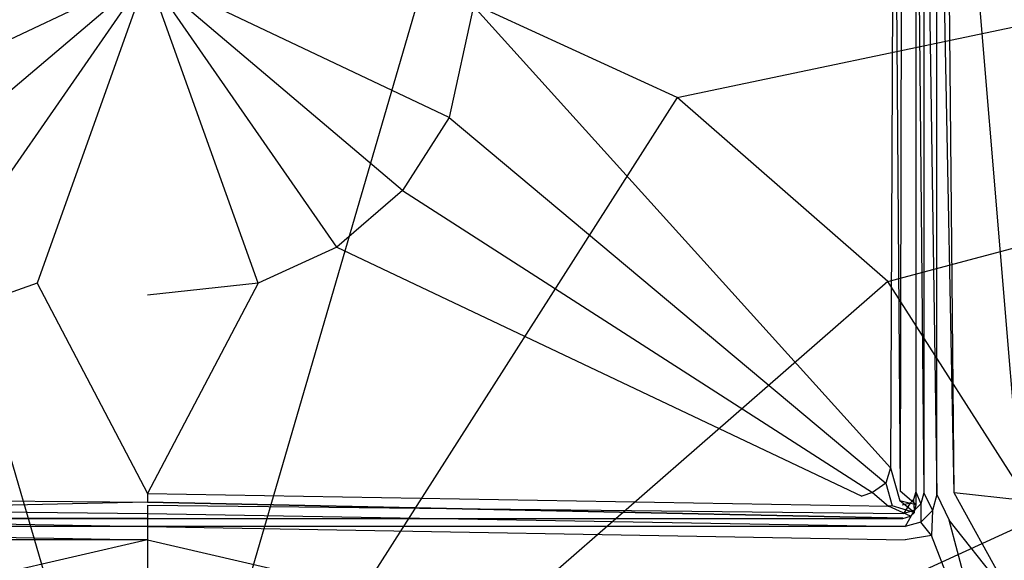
# Model space of a CAD drawing. Extents: x 0 to 1.2, y -0.7 to 0.
# Tile 5 of 8: x 0.58 to 0.71, y -0.17 to -0.1. Entities that reach past the tile are written whole.
import ezdxf

# ---------------------------------------------------------------- set-up
doc = ezdxf.new("R2010")
doc.units = 0
doc.layers.add('L0_WANNE_N_UDA1270ARA248V___0__', color=7, linetype='CONTINUOUS')
doc.layers.add('L1_ABDCKG_ABLAUF_N_UDA1270ARA24', color=7, linetype='CONTINUOUS')

msp = doc.modelspace()

# ---------------------------------------------------------------- linework, layer by layer
at = {"layer": 'L0_WANNE_N_UDA1270ARA248V___0__', "color": 8}
for points, invisible_edges in [([(1.189622, -0.000171), (0.666599, -0.11017), (0.634706, -0.095494), (1.189622, -0.000171)], 13), ([(0.666599, -0.11017), (1.189622, -0.000171), (1.193417, -0.000198), (0.666599, -0.11017)], 14), ([(1.193417, -0.000198), (0.693098, -0.133304), (0.666599, -0.11017), (1.193417, -0.000198)], 13), ([(0.693098, -0.133304), (1.193417, -0.000198), (1.196457, -0.001047), (0.693098, -0.133304)], 14), ([(1.196457, -0.001047), (0.712054, -0.163024), (0.693098, -0.133304), (1.196457, -0.001047)], 13), ([(0.697611, -0.159922, 0.034824), (0.696601, -0.047225, 0.035753), (0.696601, -0.159788, 0.035753), (0.697611, -0.159922, 0.034824)], 13), ([(0.696601, -0.047225, 0.035753), (0.697611, -0.159922, 0.034824), (0.697611, -0.047225, 0.034824), (0.696601, -0.047225, 0.035753)], 14), ([(0.699261, -0.160141, 0.034475), (0.697611, -0.047225, 0.034824), (0.697611, -0.159922, 0.034824), (0.699261, -0.160141, 0.034475)], 13), ([(0.697611, -0.047225, 0.034824), (0.699261, -0.160141, 0.034475), (0.699261, -0.047225, 0.034475), (0.697611, -0.047225, 0.034824)], 14), ([(0.699261, -0.047225, 0.037658), (0.699261, -0.160141, 0.037916), (0.699261, -0.160141, 0.039163), (0.699261, -0.047225, 0.037658)], 13), ([(0.699261, -0.160141, 0.037916), (0.699261, -0.047225, 0.037658), (0.699261, -0.047225, 0.036411), (0.699261, -0.160141, 0.037916)], 14), ([(0.701449, -0.159925, 0.039244), (0.699261, -0.047225, 0.037658), (0.699261, -0.160141, 0.039163), (0.701449, -0.159925, 0.039244)], 14), ([(0.701449, -0.159925, 0.039244), (0.700379, -0.047256, 0.037822), (0.699261, -0.047225, 0.037658), (0.701449, -0.159925, 0.039244)], 14), ([(0.699261, -0.047225, 0.036411), (0.699261, -0.160141, 0.034475), (0.699261, -0.160141, 0.037916), (0.699261, -0.047225, 0.036411)], 13), ([(0.699261, -0.160141, 0.034475), (0.699261, -0.047225, 0.036411), (0.699261, -0.047225, 0.034475), (0.699261, -0.160141, 0.034475)], 14), ([(0.709873, -0.160836, 0.039585), (0.700379, -0.047256, 0.037822), (0.701449, -0.159925, 0.039244), (0.709873, -0.160836, 0.039585)], 14), ([(0.709873, -0.160836, 0.039585), (0.708845, -0.047326, 0.038214), (0.700379, -0.047256, 0.037822), (0.709873, -0.160836, 0.039585)], 14), ([(0.6, -0.214584), (0.565294, -0.095494), (0.6, -0.090466), (0.6, -0.214584)], 14), ([(0.634706, -0.095494), (0.6, -0.214584), (0.6, -0.090466), (0.634706, -0.095494)], 14), ([(0.6, -0.214584), (0.533401, -0.11017), (0.565294, -0.095494), (0.6, -0.214584)], 14), ([(0.666599, -0.11017), (0.6, -0.214584), (0.634706, -0.095494), (0.666599, -0.11017)], 14), ([(0.6, -0.214584), (0.506902, -0.133304), (0.533401, -0.11017), (0.6, -0.214584)], 14), ([(0.693098, -0.133304), (0.6, -0.214584), (0.666599, -0.11017), (0.693098, -0.133304)], 14), ([(0.6, -0.214584), (0.487946, -0.163024), (0.506902, -0.133304), (0.6, -0.214584)], 14), ([(0.712054, -0.163024), (0.6, -0.214584), (0.693098, -0.133304), (0.712054, -0.163024)], 14), ([(0.696408, -0.162139, 0.034824), (0.696341, -0.160768, 0.035753), (0.695885, -0.161227, 0.035753), (0.696408, -0.162139, 0.034824)], 13), ([(0.697246, -0.161295, 0.034824), (0.696601, -0.159788, 0.035753), (0.696341, -0.160768, 0.035753), (0.697246, -0.161295, 0.034824)], 13), ([(0.696341, -0.160768, 0.035753), (0.696408, -0.162139, 0.034824), (0.697246, -0.161295, 0.034824), (0.696341, -0.160768, 0.035753)], 14), ([(0.696601, -0.159788, 0.035753), (0.697246, -0.161295, 0.034824), (0.697611, -0.159922, 0.034824), (0.696601, -0.159788, 0.035753)], 14), ([(0.698725, -0.162155, 0.034475), (0.697611, -0.159922, 0.034824), (0.697246, -0.161295, 0.034824), (0.698725, -0.162155, 0.034475)], 13), ([(0.697611, -0.159922, 0.034824), (0.698725, -0.162155, 0.034475), (0.699261, -0.160141, 0.034475), (0.697611, -0.159922, 0.034824)], 14), ([(0.698725, -0.162155, 0.039179), (0.699261, -0.160141, 0.037916), (0.698725, -0.162155, 0.037937), (0.698725, -0.162155, 0.039179)], 13), ([(0.699261, -0.160141, 0.037916), (0.698725, -0.162155, 0.039179), (0.699261, -0.160141, 0.039163), (0.699261, -0.160141, 0.037916)], 14), ([(0.70079, -0.163339, 0.03926), (0.699261, -0.160141, 0.039163), (0.698725, -0.162155, 0.039179), (0.70079, -0.163339, 0.03926)], 13), ([(0.698725, -0.162155, 0.037937), (0.699261, -0.160141, 0.034475), (0.698725, -0.162155, 0.034475), (0.698725, -0.162155, 0.037937)], 13), ([(0.699261, -0.160141, 0.034475), (0.698725, -0.162155, 0.037937), (0.699261, -0.160141, 0.037916), (0.699261, -0.160141, 0.034475)], 14), ([(0.699261, -0.160141, 0.039163), (0.70079, -0.163339, 0.03926), (0.701449, -0.159925, 0.039244), (0.699261, -0.160141, 0.039163)], 14), ([(0.709225, -0.173973, 0.0396), (0.701449, -0.159925, 0.039244), (0.70079, -0.163339, 0.03926), (0.709225, -0.173973, 0.0396)], 14), ([(0.709873, -0.160836, 0.039585), (0.701449, -0.159925, 0.039244), (0.709225, -0.173973, 0.0396), (0.709873, -0.160836, 0.039585)], 14), ([(0.6, -0.162507, 0.034824), (0.505087, -0.161489, 0.035753), (0.504954, -0.162507, 0.034824), (0.6, -0.162507, 0.034824)], 13), ([(0.505087, -0.161489, 0.035753), (0.6, -0.162507, 0.034824), (0.6, -0.161489, 0.035753), (0.505087, -0.161489, 0.035753)], 14), ([(0.695046, -0.162507, 0.034824), (0.6, -0.161489, 0.035753), (0.6, -0.162507, 0.034824), (0.695046, -0.162507, 0.034824)], 13), ([(0.6, -0.161489, 0.035753), (0.695046, -0.162507, 0.034824), (0.694913, -0.161489, 0.035753), (0.6, -0.161489, 0.035753)], 14), ([(0.695046, -0.162507, 0.034824), (0.695885, -0.161227, 0.035753), (0.694913, -0.161489, 0.035753), (0.695046, -0.162507, 0.034824)], 13), ([(0.695885, -0.161227, 0.035753), (0.695046, -0.162507, 0.034824), (0.696408, -0.162139, 0.034824), (0.695885, -0.161227, 0.035753)], 14), ([(0.695263, -0.164169, 0.034475), (0.696408, -0.162139, 0.034824), (0.695046, -0.162507, 0.034824), (0.695263, -0.164169, 0.034475)], 13), ([(0.696408, -0.162139, 0.034824), (0.695263, -0.164169, 0.034475), (0.697262, -0.163629, 0.034475), (0.696408, -0.162139, 0.034824)], 14), ([(0.697262, -0.163629, 0.034475), (0.697246, -0.161295, 0.034824), (0.696408, -0.162139, 0.034824), (0.697262, -0.163629, 0.034475)], 13), ([(0.697246, -0.161295, 0.034824), (0.697262, -0.163629, 0.034475), (0.698725, -0.162155, 0.034475), (0.697246, -0.161295, 0.034824)], 14), ([(0.698725, -0.162155, 0.039179), (0.697262, -0.163629, 0.037955), (0.697262, -0.163629, 0.039197), (0.698725, -0.162155, 0.039179)], 13), ([(0.697262, -0.163629, 0.037955), (0.698725, -0.162155, 0.039179), (0.698725, -0.162155, 0.037937), (0.697262, -0.163629, 0.037955)], 14), ([(0.698567, -0.165289, 0.039278), (0.698725, -0.162155, 0.039179), (0.697262, -0.163629, 0.039197), (0.698567, -0.165289, 0.039278)], 13), ([(0.698725, -0.162155, 0.037937), (0.697262, -0.163629, 0.034475), (0.697262, -0.163629, 0.037955), (0.698725, -0.162155, 0.037937)], 13), ([(0.697262, -0.163629, 0.034475), (0.698725, -0.162155, 0.037937), (0.698725, -0.162155, 0.034475), (0.697262, -0.163629, 0.034475)], 14), ([(0.698725, -0.162155, 0.039179), (0.698567, -0.165289, 0.039278), (0.70079, -0.163339, 0.03926), (0.698725, -0.162155, 0.039179)], 14), ([(0.6, -0.214584), (0.478068, -0.19692), (0.487946, -0.163024), (0.6, -0.214584)], 14), ([(0.6, -0.164169, 0.034475), (0.504954, -0.162507, 0.034824), (0.504737, -0.164169, 0.034475), (0.6, -0.164169, 0.034475)], 13), ([(0.504954, -0.162507, 0.034824), (0.6, -0.164169, 0.034475), (0.6, -0.162507, 0.034824), (0.504954, -0.162507, 0.034824)], 14), ([(0.695263, -0.164169, 0.034475), (0.6, -0.162507, 0.034824), (0.6, -0.164169, 0.034475), (0.695263, -0.164169, 0.034475)], 13), ([(0.6, -0.162507, 0.034824), (0.695263, -0.164169, 0.034475), (0.695046, -0.162507, 0.034824), (0.6, -0.162507, 0.034824)], 14), ([(0.721932, -0.19692), (0.6, -0.214584), (0.712054, -0.163024), (0.721932, -0.19692)], 14), ([(0.707193, -0.187138, 0.039618), (0.70079, -0.163339, 0.03926), (0.698567, -0.165289, 0.039278), (0.707193, -0.187138, 0.039618)], 14), ([(0.709225, -0.173973, 0.0396), (0.70079, -0.163339, 0.03926), (0.707193, -0.187138, 0.039618), (0.709225, -0.173973, 0.0396)], 14), ([(0.6, -0.165818, 0.039276), (0.504737, -0.164169, 0.039213), (0.504711, -0.165818, 0.039352), (0.6, -0.165818, 0.039276)], 13), ([(0.504737, -0.164169, 0.039213), (0.6, -0.165818, 0.039276), (0.6, -0.164169, 0.039135), (0.504737, -0.164169, 0.039213)], 14), ([(0.504737, -0.164169, 0.037966), (0.6, -0.164169, 0.034475), (0.504737, -0.164169, 0.034475), (0.504737, -0.164169, 0.037966)], 13), ([(0.6, -0.164169, 0.034475), (0.504737, -0.164169, 0.037966), (0.6, -0.164169, 0.037888), (0.6, -0.164169, 0.034475)], 14), ([(0.504737, -0.164169, 0.037966), (0.6, -0.164169, 0.039135), (0.6, -0.164169, 0.037888), (0.504737, -0.164169, 0.037966)], 13), ([(0.6, -0.164169, 0.039135), (0.504737, -0.164169, 0.037966), (0.504737, -0.164169, 0.039213), (0.6, -0.164169, 0.039135)], 14), ([(0.695289, -0.165818, 0.039352), (0.6, -0.164169, 0.039135), (0.6, -0.165818, 0.039276), (0.695289, -0.165818, 0.039352)], 13), ([(0.6, -0.164169, 0.039135), (0.695289, -0.165818, 0.039352), (0.695263, -0.164169, 0.039213), (0.6, -0.164169, 0.039135)], 14), ([(0.6, -0.164169, 0.037888), (0.695263, -0.164169, 0.034475), (0.6, -0.164169, 0.034475), (0.6, -0.164169, 0.037888)], 13), ([(0.695263, -0.164169, 0.034475), (0.6, -0.164169, 0.037888), (0.695263, -0.164169, 0.037966), (0.695263, -0.164169, 0.034475)], 14), ([(0.6, -0.164169, 0.039135), (0.695263, -0.164169, 0.037966), (0.6, -0.164169, 0.037888), (0.6, -0.164169, 0.039135)], 13), ([(0.695263, -0.164169, 0.037966), (0.6, -0.164169, 0.039135), (0.695263, -0.164169, 0.039213), (0.695263, -0.164169, 0.037966)], 14), ([(0.695263, -0.164169, 0.037966), (0.697262, -0.163629, 0.039197), (0.697262, -0.163629, 0.037955), (0.695263, -0.164169, 0.037966)], 13), ([(0.697262, -0.163629, 0.039197), (0.695263, -0.164169, 0.037966), (0.695263, -0.164169, 0.039213), (0.697262, -0.163629, 0.039197)], 14), ([(0.697262, -0.163629, 0.039197), (0.695263, -0.164169, 0.039213), (0.695289, -0.165818, 0.039352), (0.697262, -0.163629, 0.039197)], 14), ([(0.695263, -0.164169, 0.037966), (0.697262, -0.163629, 0.034475), (0.695263, -0.164169, 0.034475), (0.695263, -0.164169, 0.037966)], 13), ([(0.697262, -0.163629, 0.034475), (0.695263, -0.164169, 0.037966), (0.697262, -0.163629, 0.037955), (0.697262, -0.163629, 0.034475)], 14), ([(0.698567, -0.165289, 0.039278), (0.697262, -0.163629, 0.039197), (0.695289, -0.165818, 0.039352), (0.698567, -0.165289, 0.039278)], 14), ([(0.505641, -0.187664, 0.039689), (0.6, -0.165818, 0.039276), (0.504711, -0.165818, 0.039352), (0.505641, -0.187664, 0.039689)], 13), ([(0.6, -0.165818, 0.039276), (0.505641, -0.187664, 0.039689), (0.6, -0.187664, 0.039615), (0.6, -0.165818, 0.039276)], 14), ([(0.694359, -0.187664, 0.039689), (0.6, -0.165818, 0.039276), (0.6, -0.187664, 0.039615), (0.694359, -0.187664, 0.039689)], 13), ([(0.6, -0.165818, 0.039276), (0.694359, -0.187664, 0.039689), (0.695289, -0.165818, 0.039352), (0.6, -0.165818, 0.039276)], 14), ([(0.698567, -0.165289, 0.039278), (0.695289, -0.165818, 0.039352), (0.694359, -0.187664, 0.039689), (0.698567, -0.165289, 0.039278)], 14), ([(0.707193, -0.187138, 0.039618), (0.698567, -0.165289, 0.039278), (0.694359, -0.187664, 0.039689), (0.707193, -0.187138, 0.039618)], 14)]:
    msp.add_3dface(points, dxfattribs=dict(at, invisible_edges=invisible_edges))
at = {"layer": 'L1_ABDCKG_ABLAUF_N_UDA1270ARA24', "color": 8}
for points, invisible_edges in [([(0.69389, -0.055006, 0.039604), (0.694667, -0.159689, 0.039604), (0.694878, -0.049602, 0.039604), (0.69389, -0.055006, 0.039604)], 14), ([(0.694878, -0.049602, 0.039604), (0.694667, -0.159689, 0.039604), (0.696667, -0.049602, 0.037604), (0.694878, -0.049602, 0.039604)], 14), ([(0.696668, -0.16143, 0.037604), (0.696667, -0.049602, 0.037604), (0.694667, -0.159689, 0.039604), (0.696668, -0.16143, 0.037604)], 14), ([(0.696668, -0.16143, 0.037604), (0.696668, -0.049649, 0.035769), (0.696667, -0.049602, 0.037604), (0.696668, -0.16143, 0.037604)], 14), ([(0.696668, -0.049649, 0.035769), (0.696668, -0.16143, 0.037604), (0.696668, -0.161445, 0.035769), (0.696668, -0.049649, 0.035769)], 13), ([(0.641002, -0.098693, 0.039604), (0.693412, -0.156771, 0.039604), (0.69389, -0.055006, 0.039604), (0.641002, -0.098693, 0.039604)], 14), ([(0.694667, -0.159689, 0.039604), (0.69389, -0.055006, 0.039604), (0.693412, -0.156771, 0.039604), (0.694667, -0.159689, 0.039604)], 13), ([(0.6, -0.094677, 0.039604), (0.558998, -0.098693, 0.039604), (0.562068, -0.112687, 0.039604), (0.6, -0.094677, 0.039604)], 14), ([(0.6, -0.094677, 0.039604), (0.562068, -0.112687, 0.039604), (0.567947, -0.121871, 0.039604), (0.6, -0.094677, 0.039604)], 14), ([(0.6, -0.094677, 0.039604), (0.567947, -0.121871, 0.039604), (0.576195, -0.129008, 0.039604), (0.6, -0.094677, 0.039604)], 14), ([(0.6, -0.094677, 0.039604), (0.576195, -0.129008, 0.039604), (0.586099, -0.133526, 0.039604), (0.6, -0.094677, 0.039604)], 14), ([(0.6, -0.094677, 0.039604), (0.586099, -0.133526, 0.039604), (0.6, -0.135056, 0.039604), (0.6, -0.094677, 0.039604)], 14), ([(0.641002, -0.098693, 0.039604), (0.6, -0.094677, 0.039604), (0.637932, -0.112687, 0.039604), (0.641002, -0.098693, 0.039604)], 14), ([(0.613901, -0.133526, 0.039604), (0.6, -0.094677, 0.039604), (0.6, -0.135056, 0.039604), (0.613901, -0.133526, 0.039604)], 14), ([(0.637932, -0.112687, 0.039604), (0.6, -0.094677, 0.039604), (0.632053, -0.121871, 0.039604), (0.637932, -0.112687, 0.039604)], 14), ([(0.632053, -0.121871, 0.039604), (0.6, -0.094677, 0.039604), (0.623805, -0.129008, 0.039604), (0.632053, -0.121871, 0.039604)], 14), ([(0.623805, -0.129008, 0.039604), (0.6, -0.094677, 0.039604), (0.613901, -0.133526, 0.039604), (0.623805, -0.129008, 0.039604)], 14), ([(0.693412, -0.156771, 0.039604), (0.641002, -0.098693, 0.039604), (0.637932, -0.112687, 0.039604), (0.693412, -0.156771, 0.039604)], 13), ([(0.692831, -0.158703, 0.039604), (0.637932, -0.112687, 0.039604), (0.632053, -0.121871, 0.039604), (0.692831, -0.158703, 0.039604)], 13), ([(0.637932, -0.112687, 0.039604), (0.692831, -0.158703, 0.039604), (0.693412, -0.156771, 0.039604), (0.637932, -0.112687, 0.039604)], 14), ([(0.691175, -0.159871, 0.039604), (0.632053, -0.121871, 0.039604), (0.623805, -0.129008, 0.039604), (0.691175, -0.159871, 0.039604)], 13), ([(0.632053, -0.121871, 0.039604), (0.691175, -0.159871, 0.039604), (0.692831, -0.158703, 0.039604), (0.632053, -0.121871, 0.039604)], 14), ([(0.576195, -0.129008, 0.039604), (0.510161, -0.16032, 0.039604), (0.586099, -0.133526, 0.039604), (0.576195, -0.129008, 0.039604)], 14), ([(0.689839, -0.16032, 0.039604), (0.623805, -0.129008, 0.039604), (0.613901, -0.133526, 0.039604), (0.689839, -0.16032, 0.039604)], 13), ([(0.623805, -0.129008, 0.039604), (0.689839, -0.16032, 0.039604), (0.691175, -0.159871, 0.039604), (0.623805, -0.129008, 0.039604)], 14), ([(0.6, -0.159986, 0.039604), (0.586099, -0.133526, 0.039604), (0.510161, -0.16032, 0.039604), (0.6, -0.159986, 0.039604)], 13), ([(0.586099, -0.133526, 0.039604), (0.6, -0.159986, 0.039604), (0.6, -0.135056, 0.039604), (0.586099, -0.133526, 0.039604)], 14), ([(0.6, -0.159986, 0.039604), (0.613901, -0.133526, 0.039604), (0.6, -0.135056, 0.039604), (0.6, -0.159986, 0.039604)], 13), ([(0.613901, -0.133526, 0.039604), (0.6, -0.159986, 0.039604), (0.689839, -0.16032, 0.039604), (0.613901, -0.133526, 0.039604)], 14), ([(0.694613, -0.160933, 0.039604), (0.693412, -0.156771, 0.039604), (0.692831, -0.158703, 0.039604), (0.694613, -0.160933, 0.039604)], 13), ([(0.693412, -0.156771, 0.039604), (0.694613, -0.160933, 0.039604), (0.694667, -0.159689, 0.039604), (0.693412, -0.156771, 0.039604)], 14), ([(0.693653, -0.161535, 0.039604), (0.692831, -0.158703, 0.039604), (0.691175, -0.159871, 0.039604), (0.693653, -0.161535, 0.039604)], 13), ([(0.692831, -0.158703, 0.039604), (0.693653, -0.161535, 0.039604), (0.694613, -0.160933, 0.039604), (0.692831, -0.158703, 0.039604)], 14), ([(0.696668, -0.16143, 0.037604), (0.694667, -0.159689, 0.039604), (0.694613, -0.160933, 0.039604), (0.696668, -0.16143, 0.037604)], 14), ([(0.6, -0.161087, 0.039604), (0.510161, -0.16032, 0.039604), (0.506814, -0.161599, 0.039604), (0.6, -0.161087, 0.039604)], 13), ([(0.510161, -0.16032, 0.039604), (0.6, -0.161087, 0.039604), (0.6, -0.159986, 0.039604), (0.510161, -0.16032, 0.039604)], 14), ([(0.693186, -0.161599, 0.039604), (0.6, -0.159986, 0.039604), (0.6, -0.161087, 0.039604), (0.693186, -0.161599, 0.039604)], 13), ([(0.6, -0.159986, 0.039604), (0.693186, -0.161599, 0.039604), (0.689839, -0.16032, 0.039604), (0.6, -0.159986, 0.039604)], 14), ([(0.693186, -0.161599, 0.039604), (0.691175, -0.159871, 0.039604), (0.689839, -0.16032, 0.039604), (0.693186, -0.161599, 0.039604)], 13), ([(0.691175, -0.159871, 0.039604), (0.693186, -0.161599, 0.039604), (0.693653, -0.161535, 0.039604), (0.691175, -0.159871, 0.039604)], 14), ([(0.696407, -0.162403, 0.037604), (0.694613, -0.160933, 0.039604), (0.693653, -0.161535, 0.039604), (0.696407, -0.162403, 0.037604)], 14), ([(0.696668, -0.16143, 0.037604), (0.694613, -0.160933, 0.039604), (0.696407, -0.162403, 0.037604), (0.696668, -0.16143, 0.037604)], 14), ([(0.506814, -0.161599, 0.039604), (0.505021, -0.16312, 0.037604), (0.6, -0.161087, 0.039604), (0.506814, -0.161599, 0.039604)], 14), ([(0.6, -0.161087, 0.039604), (0.505021, -0.16312, 0.037604), (0.6, -0.163119, 0.037604), (0.6, -0.161087, 0.039604)], 14), ([(0.694979, -0.16312, 0.037604), (0.6, -0.161087, 0.039604), (0.6, -0.163119, 0.037604), (0.694979, -0.16312, 0.037604)], 14), ([(0.6, -0.161087, 0.039604), (0.694979, -0.16312, 0.037604), (0.693186, -0.161599, 0.039604), (0.6, -0.161087, 0.039604)], 14), ([(0.693653, -0.161535, 0.039604), (0.693186, -0.161599, 0.039604), (0.695951, -0.162859, 0.037604), (0.693653, -0.161535, 0.039604)], 14), ([(0.695951, -0.162859, 0.037604), (0.693186, -0.161599, 0.039604), (0.694979, -0.16312, 0.037604), (0.695951, -0.162859, 0.037604)], 14), ([(0.696407, -0.162403, 0.037604), (0.693653, -0.161535, 0.039604), (0.695951, -0.162859, 0.037604), (0.696407, -0.162403, 0.037604)], 14), ([(0.696407, -0.162403, 0.037604), (0.696668, -0.161445, 0.035769), (0.696668, -0.16143, 0.037604), (0.696407, -0.162403, 0.037604)], 14), ([(0.696668, -0.161445, 0.035769), (0.696407, -0.162403, 0.037604), (0.696408, -0.162418, 0.035769), (0.696668, -0.161445, 0.035769)], 13), ([(0.6, -0.163119, 0.037604), (0.505021, -0.163134, 0.035769), (0.6, -0.163134, 0.035769), (0.6, -0.163119, 0.037604)], 13), ([(0.505021, -0.163134, 0.035769), (0.6, -0.163119, 0.037604), (0.505021, -0.16312, 0.037604), (0.505021, -0.163134, 0.035769)], 14), ([(0.6, -0.163134, 0.035769), (0.694979, -0.16312, 0.037604), (0.6, -0.163119, 0.037604), (0.6, -0.163134, 0.035769)], 14), ([(0.694979, -0.16312, 0.037604), (0.6, -0.163134, 0.035769), (0.694979, -0.163134, 0.035769), (0.694979, -0.16312, 0.037604)], 13), ([(0.695951, -0.162859, 0.037604), (0.694979, -0.163134, 0.035769), (0.695952, -0.162874, 0.035769), (0.695951, -0.162859, 0.037604)], 13), ([(0.694979, -0.163134, 0.035769), (0.695951, -0.162859, 0.037604), (0.694979, -0.16312, 0.037604), (0.694979, -0.163134, 0.035769)], 14), ([(0.695951, -0.162859, 0.037604), (0.696408, -0.162418, 0.035769), (0.696407, -0.162403, 0.037604), (0.695951, -0.162859, 0.037604)], 14), ([(0.696408, -0.162418, 0.035769), (0.695951, -0.162859, 0.037604), (0.695952, -0.162874, 0.035769), (0.696408, -0.162418, 0.035769)], 13)]:
    msp.add_3dface(points, dxfattribs=dict(at, invisible_edges=invisible_edges))

doc.saveas('drawing.dxf')
